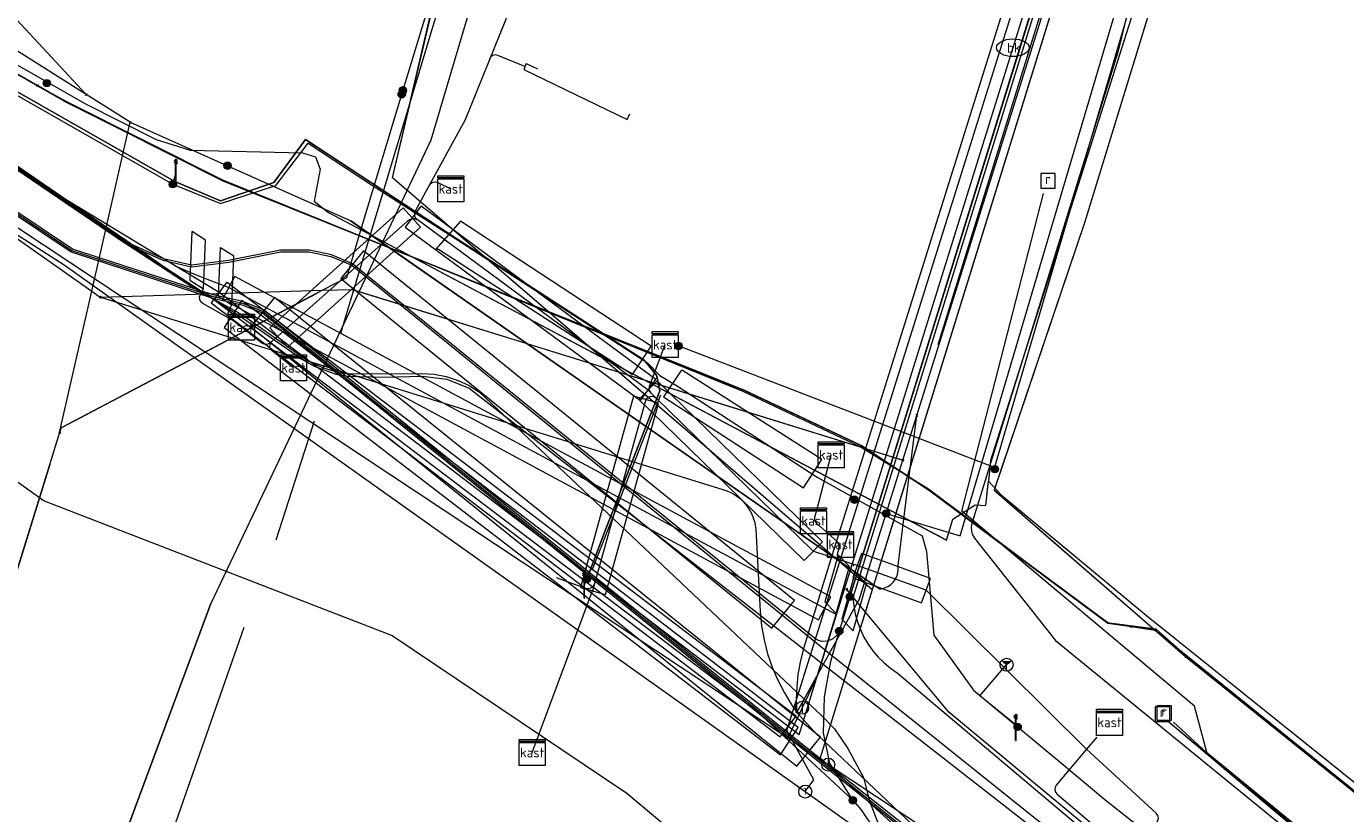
# Model space of a CAD drawing. Header units: metres. Extents: x 151922 to 154458, y 463415 to 464223.
# Tile 155 of 164: x 154336 to 154376, y 463522 to 463546. Entities that reach past the tile are written whole.
import ezdxf
from ezdxf.enums import TextEntityAlignment as Align
from ezdxf.lldxf.tags import DXFTag

# ---------------------------------------------------------------- set-up
doc = ezdxf.new("R2010")
doc.units = ezdxf.units.M
doc.layers.get('0').update_dxf_attribs({"lineweight": 9})
for name, color, linetype, lineweight in [('B-PV-KL-DATA-G', 90, 'KL-DATA-SO', 9), ('B-PV-KL-DATA_DUCT-G', 90, 'Continuous', 9), ('B-PV-KL-DATA_HULPSTUK-S', 90, 'Continuous', 9), ('B-PV-KL-DATA_KABELBED-G', 90, 'Continuous', 9), ('B-PV-KL-DATA_MANTELBUIS-G', 90, 'Continuous', 9), ('B-PV-KL-ET_HS-G', 10, 'KL-HS-SO', 9), ('B-PV-KL-ET_HS_MANTELBUIS-G', 10, 'Continuous', 9), ('B-PV-KL-ET_LS-G', 190, 'KL-LS-SO', 9), ('B-PV-KL-ET_LS-S', 190, 'Continuous', 9), ('B-PV-KL-ET_LS_HULPSTUK-S', 190, 'Continuous', 9), ('B-PV-KL-ET_LS_KABELBED-G', 190, 'Continuous', 9), ('B-PV-KL-ET_LS_MANTELBUIS-G', 190, 'Continuous', 9), ('B-PV-KL-ET_MS-G', 130, 'KL-MS-SO', 9), ('B-PV-KL-ET_MS_HULPSTUK-S', 130, 'Continuous', 9), ('B-PV-KL-ET_MS_MANTELBUIS-G', 130, 'Continuous', 9), ('B-PV-KL-GAS_LD-G', 50, 'KL-GAS_LD-SO', 9), ('B-PV-KL-GAS_LD_HULPSTUK-S', 50, 'Continuous', 9), ('B-PV-KL-WATER-G', 170, 'KL-WATER-SO', 9), ('B-PV-KL-WATER-S', 170, 'Continuous', 9), ('B-PV-KL-WATER_DUCT-G', 170, 'Continuous', 9), ('B-PV-KL-WATER_HULPSTUK-S', 170, 'Continuous', 9), ('B-PV-OG-INFO-G', 7, 'Continuous', 9), ('B-PV-RI-OVERIG_RIOOLPUT_INSPECTIE-S', 10, 'Continuous', 9)]:
    doc.layers.add(name, color=color, linetype=linetype, lineweight=lineweight)
doc.styles.add('NLCS-ISO', font='txt')
doc.styles.get("Standard").update_dxf_attribs({"font": 'arial.ttf'})
tags = doc.linetypes.add('KL-DATA-SO', pattern='A,4,-1,[101,NLCS.SHX,S=0.5,R=0,X=0,Y=0],-1,4,-1,["D",Standard,S=1,R=0,X=-0.25,Y=-0.5],-1.5', length=12.5).pattern_tags.tags
tags[18] = DXFTag(74, 10)
tags = doc.linetypes.add('KL-GAS_LD-SO', pattern='A,4,-1,[69,NLCS.SHX,S=0.5,R=0,X=0,Y=0],-1,4,-1,["L",Standard,S=1,R=0,X=0.25,Y=-0.5],-2', length=13).pattern_tags.tags
tags[18] = DXFTag(74, 10)
tags = doc.linetypes.add('KL-HS-SO', pattern='A,4,-1,[103,NLCS.SHX,S=0.75,R=0,X=0,Y=0],-1,4,-1,["H",Standard,S=1,R=0,X=0,Y=-0.5],-2', length=13).pattern_tags.tags
tags[18] = DXFTag(74, 10)
tags = doc.linetypes.add('KL-LS-SO', pattern='A,4,-1,[103,NLCS.SHX,S=0.75,R=0,X=0,Y=0],-1,4,-1,["L",Standard,S=1,R=0,X=0,Y=-0.5],-2', length=13).pattern_tags.tags
tags[18] = DXFTag(74, 10)
tags = doc.linetypes.add('KL-MS-SO', pattern='A,4,-1,[103,NLCS.SHX,S=0.75,R=0,X=0,Y=0],-1,4,-1,["M",Standard,S=1,R=0,X=0,Y=-0.5],-2', length=13).pattern_tags.tags
tags[18] = DXFTag(74, 10)
doc.linetypes.add('KL-WATER-SO', pattern='A,7,-0.5,[168,NLCS.SHX,S=0.75,R=0,X=0.75,Y=0],-2', length=9.5)

# ---------------------------------------------------------------- blocks, each defined once
blk = doc.blocks.new('SKL-WTB_HULP_MOF-SO')
at = {"linetype": 'ByBlock', "lineweight": 18}
h = blk.add_hatch(color=0, dxfattribs=at)
h.dxf.hatch_style = 1
h.paths.add_polyline_path([(-0.5625, 0, 1), (0.5625, 0, 1)])
at = {"color": 0, "linetype": 'ByBlock', "lineweight": 18}
blk.add_circle((0, 0), 0.5625, dxfattribs=at)
at = {"color": 0, "linetype": 'ByBlock', "lineweight": 18, "style": 'NLCS-ISO', "flags": 1}
for tag, p in [('TYPE', (1.5, 0)), ('OMSCHRIJVING', (1.5, -3)), ('LABEL', (1.5, -1.5))]:
    blk.add_attdef(tag, p, '', height=1, dxfattribs=at)
blk = doc.blocks.new('SKL-WTB_HULP_T STUK-SO')
at = {"color": 0, "linetype": 'ByBlock', "lineweight": 18}
blk.add_circle((0, 0), 1, dxfattribs=at)
at = {"color": 0, "linetype": 'ByBlock', "lineweight": -2, "style": 'NLCS-ISO'}
blk.add_text('T', height=1, dxfattribs=at).set_placement((0, 0), align=Align.MIDDLE_CENTER)
at = {"color": 0, "linetype": 'ByBlock', "lineweight": 18, "style": 'NLCS-ISO', "flags": 1}
for tag, p in [('TYPE', (1.5, 0)), ('OMSCHRIJVING', (1.5, -3)), ('LABEL', (1.5, -1.5))]:
    blk.add_attdef(tag, p, '', height=1, dxfattribs=at)
blk = doc.blocks.new('SKL-WTB_HULP_AFSLUITER-SO')
at = {"color": 0, "linetype": 'ByBlock', "lineweight": 18}
blk.add_lwpolyline([(0, 0.8), (0, -0.8)], dxfattribs=at)
blk.add_circle((0, 0), 1, dxfattribs=at)
at = {"color": 0, "linetype": 'ByBlock', "lineweight": 18, "style": 'NLCS-ISO', "flags": 1}
for tag, p in [('TYPE', (1.5, 0)), ('OMSCHRIJVING', (1.5, -3)), ('LABEL', (1.5, -1.5))]:
    blk.add_attdef(tag, p, '', height=1, dxfattribs=at)
blk = doc.blocks.new('SKL-WATER_BRANDKRAAN_BRANDPUT-SO')
at = {"color": 0, "linetype": 'ByBlock', "lineweight": 18}
blk.add_ellipse((0, 0), major_axis=(2.5, 0), ratio=0.54, dxfattribs=at)
at = {"color": 0, "linetype": 'ByBlock', "lineweight": 18, "style": 'NLCS-ISO'}
blk.add_text('bk', height=1.5, dxfattribs=at).set_placement((0.16, 0), align=Align.MIDDLE_CENTER)
blk = doc.blocks.new('SKL-WTB_HULP_OVERIG-SO')
at = {"color": 0, "linetype": 'ByBlock', "lineweight": 18}
for points in [[(-0.14, 0.14), (0.14, -0.14)], [(0.14, 0.14), (-0.14, -0.14)]]:
    blk.add_lwpolyline(points, dxfattribs=at)
at = {"color": 0, "linetype": 'ByBlock', "lineweight": 18, "style": 'NLCS-ISO', "flags": 1}
for tag, p in [('TYPE', (1.5, 0)), ('OMSCHRIJVING', (1.5, -3)), ('LABEL', (1.5, -1.5))]:
    blk.add_attdef(tag, p, '', height=1, dxfattribs=at)
blk = doc.blocks.new('SKL-WTB_HULP_AARDING-SO')
at = {"color": 0, "linetype": 'ByBlock', "lineweight": 18}
for points in [[(-0.64, 0.48), (0.64, 0.48)], [(-0.48, 0.35), (0.48, 0.35)], [(-0.32, 0.21), (0.32, 0.21)], [(-0.16, 0.08), (0.16, 0.08)], [(0, -0.8), (0, 0.48)]]:
    blk.add_lwpolyline(points, dxfattribs=at)
blk.add_circle((0, 0), 1, dxfattribs=at)
at = {"color": 0, "linetype": 'ByBlock', "lineweight": 18, "style": 'NLCS-ISO', "flags": 1}
for tag, p in [('TYPE', (1.5, 0)), ('OMSCHRIJVING', (1.5, -3)), ('LABEL', (1.5, -1.5))]:
    blk.add_attdef(tag, p, '', height=1, dxfattribs=at)
blk = doc.blocks.new('SKL-WTB_HULP_KAST-SO')
at = {"color": 0, "linetype": 'ByBlock', "lineweight": 18}
for points in [[(-2, 2), (2, 2), (2, 1.68), (-2, 1.68)], [(-2, 1.52), (2, 1.52), (2, -2), (-2, -2)]]:
    blk.add_lwpolyline(points, close=True, dxfattribs=at)
at = {"color": 0, "linetype": 'ByBlock', "lineweight": 18, "style": 'NLCS-ISO'}
blk.add_text('kast', height=1.5, dxfattribs=at).set_placement((0, 0), align=Align.MIDDLE_CENTER)
at = {"color": 0, "linetype": 'ByBlock', "lineweight": 18, "style": 'NLCS-ISO', "flags": 1}
for tag, p in [('TYPE', (2.5, 0)), ('OMSCHRIJVING', (2.5, -3)), ('LABEL', (2.5, -1.5))]:
    blk.add_attdef(tag, p, '', height=1, dxfattribs=at)
blk = doc.blocks.new('SKL-ET_LS_MAST-SO')
for p, q in [((-0.05, 2.07), (0.05, 2.07)), ((-0.05, -2), (0.05, -2))]:
    blk.add_line(p, q)
for points in [[(-0.05, -2), (-0.05, 2.07)], [(0.05, -2), (0.05, 2.07)], [(-0.18, 1.76), (-0.22, 1.76), (-0.22, 1.84), (-0.18, 1.84), (-0.18, 1.79)], [(-0.18, 1.49), (-0.22, 1.49), (-0.22, 1.57), (-0.18, 1.57), (-0.18, 1.52)], [(-0.18, 1.79), (-0.05, 1.79)], [(-0.18, 1.76), (-0.05, 1.76)], [(-0.18, 1.52), (-0.05, 1.52)], [(-0.18, 1.49), (-0.05, 1.49)], [(0.18, 1.92), (0.05, 1.92)], [(0.18, 1.89), (0.05, 1.89)], [(0.18, 1.66), (0.05, 1.66)], [(0.18, 1.63), (0.05, 1.63)], [(0.18, 1.39), (0.05, 1.39)], [(0.18, 1.36), (0.05, 1.36)], [(0.18, 1.89), (0.22, 1.89), (0.22, 1.97), (0.18, 1.97), (0.18, 1.92)], [(0.18, 1.63), (0.22, 1.63), (0.22, 1.71), (0.18, 1.71), (0.18, 1.66)], [(0.18, 1.36), (0.22, 1.36), (0.22, 1.44), (0.18, 1.44), (0.18, 1.39)]]:
    blk.add_lwpolyline(points)
blk = doc.blocks.new('SRI-PUT_INSPECTIEPUT_RIOOLPUT-SO')
at = {"color": 0, "linetype": 'ByBlock', "lineweight": 18}
blk.add_lwpolyline([(-1.12, -1.12), (1.12, -1.12), (1.12, 1.12), (-1.12, 1.12)], close=True, dxfattribs=at)
at = {"color": 0, "linetype": 'ByBlock', "lineweight": 18, "style": 'NLCS-ISO'}
blk.add_text('r', height=1.5, dxfattribs=at).set_placement((0, 0.28), align=Align.MIDDLE_CENTER)

msp = doc.modelspace()

# ---------------------------------------------------------------- linework, layer by layer
at = {"layer": 'B-PV-KL-DATA-G', "ltscale": 0.5, "flags": 128}
for points in [[(154370.5, 463527.4), (154369.7, 463527.5), (154369, 463527.6), (154363.5, 463531.7), (154361.4, 463533), (154357.8, 463534.7), (154341.8, 463541.2), (154337, 463543.6), (154336.1, 463544.1), (154314.6, 463556.5), (154290, 463570.6), (154283.4, 463588.8), (154281.9, 463590.9), (154279.2, 463599.5), (154275.7, 463611.6), (154268.8, 463634.2), (154262.8, 463651.8), (154260, 463659.9), (154259.7, 463660.3), (154259.4, 463660.5), (154257.3, 463667.1), (154256.4, 463670), (154253.7, 463678.4)], [(154370.47, 463527.37), (154369.74, 463527.48), (154369.02, 463527.59), (154363.5, 463531.68), (154361.43, 463533.04), (154357.85, 463534.74), (154341.8, 463541.18), (154336.97, 463543.6), (154336.1, 463544.1), (154314.63, 463556.46), (154289.99, 463570.64), (154283.42, 463588.81), (154281.88, 463590.89), (154279.18, 463599.52), (154275.68, 463611.57), (154271.22, 463626.36), (154268.83, 463634.16), (154262.83, 463651.78), (154259.95, 463659.87), (154259.74, 463660.28), (154259.39, 463660.51), (154255.98, 463659.31), (154248.67, 463655.85), (154248.29, 463656.92), (154248.3, 463659.2), (154246.17, 463665.12), (154245.83, 463665.44), (154245.26, 463665.48), (154242.15, 463664.39), (154241.73, 463664.28), (154241.46, 463664.51), (154240.91, 463665.75), (154240.5, 463666.13), (154239.93, 463666.18), (154232.58, 463663.5), (154231.74, 463662.92), (154231.62, 463662.16), (154231.91, 463661.33), (154235.481, 463649.427), (154210.89, 463642.54)], [(154381.033, 463592.42), (154361.178, 463528.368)], [(154381.436, 463592.054), (154361.768, 463528.607), (154347.019, 463541.268), (154348.98, 463549.683), (154349.101, 463550.076), (154348.184, 463550.599), (154347.196, 463550.702)], [(154381.436, 463592.054), (154361.278, 463527.026)], [(154370.468, 463527.369), (154369.743, 463527.484), (154369.015, 463527.593), (154363.503, 463531.679), (154361.432, 463533.044), (154357.845, 463534.739), (154341.796, 463541.181), (154336.971, 463543.599), (154336.099, 463544.102), (154314.625, 463556.459), (154289.987, 463570.638), (154283.419, 463588.814)], [(154336.488, 463550.364), (154294.581, 463572.943), (154290.52, 463587.095), (154286.33, 463586.08), (154283.42, 463588.81), (154289.99, 463570.64), (154314.63, 463556.46), (154336.1, 463544.1), (154336.97, 463543.6), (154341.8, 463541.18), (154357.85, 463534.74), (154361.43, 463533.04), (154363.5, 463531.68), (154369.02, 463527.59), (154369.74, 463527.48), (154370.47, 463527.37), (154370.94, 463526.97), (154371.41, 463526.56), (154394.49, 463508.03), (154389.73, 463502.1), (154387.44, 463504.37)], [(154286.638, 463575.074), (154286.887, 463574.262), (154320.127, 463552.002), (154338.81, 463539.301), (154341.551, 463537.511), (154358.227, 463524.884), (154361.177, 463522.143)], [(154404.845, 463570.817), (154404.75, 463570.85), (154403.85, 463567.4), (154400.43, 463567.86), (154396.34, 463554.99), (154395.4, 463554.66), (154388.73, 463556.78), (154379.57, 463559.22), (154374.68, 463560.64), (154368.3, 463539.89), (154365.52, 463531.68), (154367.05, 463530.34), (154370.47, 463527.37), (154371.41, 463526.56), (154394.49, 463508.03), (154389.73, 463502.1), (154387.44, 463504.37)], [(154295.815, 463568.223), (154320.075, 463551.992), (154338.758, 463539.292), (154340.92, 463537.881), (154342.417, 463537.045), (154344.304, 463535.73), (154344.609, 463535.557), (154344.931, 463535.419), (154345.268, 463535.32), (154345.613, 463535.261), (154345.963, 463535.243), (154347.92, 463535.253), (154348.3, 463535.232), (154348.673, 463535.162), (154349.034, 463535.046), (154349.378, 463534.885), (154349.699, 463534.682), (154360.214, 463524.745), (154360.612, 463524.342), (154361.023, 463523.74), (154361.501, 463522.844), (154361.687, 463522.115), (154362.337, 463520.444), (154363.469, 463519.514), (154367.214, 463521.309), (154367.965, 463520.653)], [(154395.4, 463554.663), (154388.729, 463556.781), (154379.575, 463559.219), (154374.678, 463560.643), (154368.3, 463539.887), (154365.522, 463531.676), (154370.468, 463527.369)], [(154351.678, 463557.318), (154345.423, 463536.488)], [(154368.336, 463551.798), (154360.759, 463527.345)], [(154336.1, 463544.1), (154336.97, 463543.6), (154341.8, 463541.18), (154357.845, 463534.739), (154361.43, 463533.04), (154363.5, 463531.68), (154369.02, 463527.59), (154369.74, 463527.48)], [(154344.609, 463533.792), (154343.428, 463530.136)], [(154361.178, 463528.368), (154361.203, 463528.116), (154361.251, 463527.868), (154361.319, 463527.624), (154361.408, 463527.388), (154361.517, 463527.16), (154361.645, 463526.942), (154361.792, 463526.736), (154361.956, 463526.544), (154362.136, 463526.366), (154362.33, 463526.204), (154362.538, 463526.06)], [(154342.442, 463527.454), (154333.272, 463501.281)], [(154361.177, 463522.143), (154360.467, 463523.282), (154360.268, 463524.214), (154360.301, 463525.318), (154360.5, 463526.406), (154360.759, 463527.345)], [(154370.468, 463527.369), (154371.408, 463526.56)], [(154370.47, 463527.37), (154394.49, 463508.03), (154389.73, 463502.1), (154387.44, 463504.37)], [(154370.5, 463527.4), (154371.4, 463526.6), (154394.5, 463508), (154389.7, 463502.1), (154387.4, 463504.4)], [(154361.278, 463527.026), (154360.167, 463523.444), (154377.493, 463507.685), (154355.578, 463479.998), (154353.497, 463477.801), (154352.357, 463477.46), (154336.383, 463459.409), (154336.529, 463459.29)], [(154371.408, 463526.56), (154394.487, 463508.025), (154389.728, 463502.099), (154387.444, 463504.372)], [(154362.538, 463526.06), (154402.869, 463492.075)], [(154361.177, 463522.143), (154361.428, 463521.852), (154361.826, 463521.261), (154362.257, 463520.422), (154362.691, 463520.025), (154363.444, 463519.403), (154367.23, 463521.218), (154368.871, 463519.782)]]:
    msp.add_lwpolyline(points, dxfattribs=at)
at = {"layer": 'B-PV-KL-DATA_DUCT-G', "ltscale": 0.5, "flags": 128}
for points in [[(154283.53, 463584.889), (154288.12, 463573.37), (154288.702, 463572.214), (154289.518, 463571.546), (154295.764, 463567.353), (154337.578, 463543.546), (154339.755, 463542.446), (154340.799, 463542.12), (154344.256, 463542.038), (154344.647, 463541.916), (154344.791, 463541.54), (154344.606, 463540.555), (154345.047, 463540.207), (154364.06, 463530.133), (154364.255, 463530.78), (154364.933, 463531.227), (154365.268, 463531.2), (154365.343, 463531.946)], [(154403.708, 463567.193), (154403.512, 463566.604), (154400.912, 463567.468), (154398.764, 463562.634), (154398.338, 463561.869), (154395.98, 463555.978), (154390.202, 463556.174), (154375.961, 463560.8), (154374.771, 463561.033), (154373.61, 463560.795), (154372.525, 463560.231), (154371.359, 463558.705), (154370.995, 463557.531), (154370.817, 463556.366), (154370.64, 463552.117), (154370.223, 463547.736), (154365.412, 463532.587), (154365.343, 463531.946)], [(154365.343, 463531.946), (154365.733, 463531.525), (154370.21, 463527.821), (154380.205, 463519.813), (154383.046, 463517.633), (154384.854, 463519.515), (154385.575, 463518.822), (154384.882, 463518.101)]]:
    msp.add_lwpolyline(points, dxfattribs=at)
at = {"layer": 'B-PV-KL-DATA_KABELBED-G', "ltscale": 0.5, "flags": 128}
for points in [[(154367.236, 463604.041), (154363.411, 463591.717), (154352.433, 463556.692), (154348.201, 463542.422), (154346.704, 463539.272), (154345.992, 463537.775), (154344.905, 463535.488), (154341.436, 463528.191), (154338.292, 463519.742), (154334.223, 463510.005), (154331.659, 463503.412), (154331.508, 463503.02), (154330.966, 463501.614), (154330.704, 463500.934), (154330.343, 463500), (154329.785, 463498.552)], [(154380.425, 463593.047), (154361.568, 463532.952), (154360.532, 463529.651), (154360.221, 463528.661), (154359.644, 463526.77), (154359.551, 463526.392), (154359.486, 463526.009), (154359.448, 463525.622), (154359.437, 463525.234), (154359.455, 463524.845), (154359.455, 463524.845), (154359.455, 463524.844)], [(154283.53, 463584.889), (154288.12, 463573.37), (154288.702, 463572.214), (154289.518, 463571.546), (154295.764, 463567.353), (154337.578, 463543.546), (154339.755, 463542.446), (154340.799, 463542.12), (154344.256, 463542.038), (154344.647, 463541.916), (154344.791, 463541.54), (154344.606, 463540.555), (154345.047, 463540.207)], [(154362.199, 463530.954), (154362.745, 463530.789), (154364.476, 463530.265), (154369.445, 463547.042), (154374.757, 463569.69), (154375.954, 463574.792), (154375.954, 463574.793)], [(154363.144, 463533.966), (154368.54, 463551.165), (154368.926, 463552.395), (154374.387, 463569.799), (154374.388, 463569.802)], [(154392.742, 463556.088), (154390.202, 463556.174), (154375.961, 463560.8), (154374.771, 463561.033), (154373.61, 463560.795), (154372.525, 463560.231), (154371.359, 463558.705), (154370.995, 463557.531), (154370.817, 463556.366), (154370.64, 463552.117), (154370.223, 463547.736), (154365.412, 463532.587), (154365.354, 463532.053)], [(154371.447, 463559.831), (154362.498, 463530.961)], [(154318.477, 463555.911), (154324.254, 463552.728), (154330.931, 463549.05), (154334.646, 463547.003), (154337.597, 463543.831)], [(154337.597, 463543.831), (154330.518, 463548.303), (154324.05, 463552.39), (154318.477, 463555.911)], [(154347.019, 463541.268), (154349.101, 463550.076)], [(154348.287, 463547.102), (154347.339, 463543.96)], [(154328.366, 463544.406), (154337.772, 463537.785), (154338.031, 463537.603), (154338.036, 463537.601)], [(154347.339, 463543.96), (154346.06, 463539.72), (154346.06, 463539.719)], [(154338.955, 463542.975), (154337.84, 463543.678), (154337.597, 463543.831)], [(154336.783, 463533.443), (154337.772, 463537.785), (154338.955, 463542.975)], [(154338.955, 463542.975), (154341.923, 463541.652)], [(154341.923, 463541.652), (154345.715, 463539.961), (154346.06, 463539.72)], [(154353.428, 463535.767), (154347.019, 463541.268)], [(154372.07, 463523.586), (154371.681, 463525.037), (154364.527, 463531.029), (154367.036, 463540.788)], [(154345.047, 463540.207), (154353.428, 463535.767)], [(154361.954, 463528.661), (154351.152, 463536.177), (154345.738, 463539.944)], [(154346.06, 463539.719), (154345.601, 463538.199), (154344.869, 463537.814), (154342.092, 463536.353), (154336.828, 463533.585), (154336.783, 463533.442)], [(154346.06, 463539.72), (154346.06, 463539.72), (154346.704, 463539.272), (154351.151, 463536.178), (154360.532, 463529.651), (154361.564, 463528.933)], [(154336.828, 463533.585), (154344.706, 463537.724)], [(154338.036, 463537.601), (154344.869, 463537.814), (154345.775, 463537.842), (154345.992, 463537.775), (154351.151, 463536.178), (154357.92, 463534.083), (154361.568, 463532.952), (154362.714, 463532.597)], [(154338.036, 463537.601), (154342.092, 463536.353), (154344.905, 463535.488), (154345.523, 463535.298)], [(154345.775, 463537.842), (154351.152, 463536.177), (154362.589, 463532.635)], [(154361.768, 463528.607), (154353.428, 463535.767)], [(154353.428, 463535.767), (154362.498, 463530.961)], [(154345.523, 463535.298), (154348.775, 463534.298), (154357.182, 463531.695), (154357.296, 463531.657), (154357.406, 463531.609), (154357.512, 463531.552), (154357.612, 463531.486), (154357.706, 463531.412), (154357.794, 463531.33), (154357.874, 463531.241), (154357.947, 463531.145), (154358.011, 463531.043), (154358.065, 463530.937), (154358.111, 463530.826), (154358.147, 463530.711), (154358.173, 463530.594), (154358.189, 463530.475), (154358.33, 463527.941), (154358.371, 463527.505), (154358.446, 463527.073), (154358.555, 463526.648), (154358.695, 463526.233), (154358.868, 463525.83), (154359.071, 463525.441), (154359.304, 463525.07), (154359.455, 463524.845), (154359.455, 463524.845)], [(154348.775, 463534.298), (154357.182, 463531.695)], [(154361.564, 463528.933), (154361.564, 463528.933), (154361.99, 463528.637), (154362.045, 463528.643), (154362.1, 463528.654), (154362.153, 463528.67), (154362.205, 463528.691), (154362.255, 463528.716), (154362.302, 463528.745), (154362.347, 463528.779), (154362.388, 463528.816), (154362.426, 463528.857), (154362.46, 463528.901), (154362.49, 463528.948), (154362.514, 463528.995), (154362.535, 463529.044), (154362.551, 463529.095), (154362.563, 463529.147), (154362.57, 463529.199), (154362.573, 463529.252), (154362.572, 463529.305), (154362.566, 463529.358), (154362.745, 463530.789), (154363.144, 463533.965), (154363.144, 463533.967)], [(154362.714, 463532.596), (154363.144, 463533.965), (154363.144, 463533.966)], [(154336.783, 463533.442), (154331.348, 463515.922), (154331.08, 463513.389), (154328.35, 463506.46), (154328.132, 463505.902), (154327.785, 463505.013), (154326.548, 463501.847)], [(154362.199, 463530.954), (154362.714, 463532.596)], [(154336.478, 463532.457), (154331.348, 463515.922)], [(154364.06, 463530.133), (154364.255, 463530.78), (154364.933, 463531.227), (154365.268, 463531.2), (154365.337, 463531.888)], [(154365.354, 463532.053), (154365.343, 463531.946)], [(154365.343, 463531.946), (154365.733, 463531.525)], [(154365.733, 463531.525), (154370.21, 463527.821), (154380.205, 463519.813), (154383.046, 463517.633)], [(154361.564, 463528.932), (154361.564, 463528.933), (154362.199, 463530.954)], [(154362.498, 463530.961), (154361.768, 463528.607)], [(154362.498, 463530.961), (154363.908, 463530.214)], [(154363.908, 463530.214), (154364.06, 463530.133)], [(154359.455, 463524.845), (154361.322, 463528.223), (154361.368, 463528.307), (154361.564, 463528.932)], [(154390.043, 463503.456), (154390.024, 463503.471), (154382.695, 463509.449), (154364.123, 463524.854), (154361.322, 463528.223), (154360.989, 463528.623)], [(154361.768, 463528.607), (154361.523, 463527.817)], [(154338.292, 463519.742), (154341.436, 463528.191)], [(154361.523, 463527.817), (154361.278, 463527.026)], [(154361.278, 463527.026), (154360.167, 463523.444), (154375.357, 463509.628)], [(154359.455, 463524.845), (154360.091, 463524.147), (154360.094, 463524.143), (154360.098, 463524.14), (154363.965, 463520.493), (154374.82, 463510.232), (154384.04, 463501.265), (154385.382, 463500), (154397.405, 463488.667), (154400.534, 463485.807), (154406.313, 463480.524), (154411.382, 463476.002)], [(154389.364, 463509.159), (154381.157, 463515.98), (154374.072, 463521.875), (154370.896, 463524.548)], [(154372.046, 463523.608), (154371.04, 463524.547)], [(154405.997, 463495.869), (154372.07, 463523.586), (154372.046, 463523.608)]]:
    msp.add_lwpolyline(points, dxfattribs=at)
at = {"layer": 'B-PV-KL-DATA_MANTELBUIS-G', "ltscale": 0.5, "flags": 128}
for points in [[(154381.033, 463592.42), (154361.178, 463528.368)], [(154345.047, 463540.207), (154363.908, 463530.214)], [(154361.954, 463528.661), (154351.152, 463536.177), (154345.738, 463539.944)], [(154336.828, 463533.585), (154344.706, 463537.724)], [(154345.775, 463537.842), (154351.152, 463536.177), (154362.589, 463532.635)], [(154345.775, 463537.842), (154351.152, 463536.177), (154362.589, 463532.635)], [(154345.775, 463537.842), (154351.152, 463536.177), (154362.589, 463532.635)], [(154348.775, 463534.298), (154357.182, 463531.695)], [(154336.478, 463532.457), (154331.348, 463515.922)], [(154338.292, 463519.742), (154341.436, 463528.191)], [(154361.178, 463528.368), (154361.203, 463528.116), (154361.251, 463527.868), (154361.319, 463527.624), (154361.408, 463527.388), (154361.517, 463527.16), (154361.645, 463526.942), (154361.792, 463526.736), (154361.956, 463526.544), (154362.136, 463526.366), (154362.33, 463526.204), (154362.538, 463526.06)], [(154362.538, 463526.06), (154402.869, 463492.075)]]:
    msp.add_lwpolyline(points, dxfattribs=at)
at = {"layer": 'B-PV-KL-ET_HS-G', "ltscale": 0.5, "flags": 128}
for points in [[(154369.424, 463516.11), (154359.848, 463523.678), (154343.068, 463537.206), (154342.417, 463537.468), (154341.505, 463537.674), (154337.178, 463539.081), (154331.322, 463542.994), (154305.261, 463561.039), (154290.648, 463570.565), (154277.335, 463579.49), (154277.104, 463579.836), (154276.903, 463580.013), (154276.553, 463580.065), (154276.06, 463579.99), (154273.224, 463579.13), (154272.877, 463579.155), (154270.754, 463580.444), (154268.604, 463582.548), (154255.632, 463590.303), (154243.319, 463598.612), (154163.218, 463658.07), (154161.801, 463659.632), (154145.308, 463670.812), (154139.775, 463674.723), (154133.833, 463678.895), (154092.327, 463706.377), (154091.899, 463706.648)], [(154092.685, 463706.02), (154133.777, 463678.813), (154145.252, 463670.73), (154161.735, 463659.556), (154163.15, 463657.996), (154243.261, 463598.53), (154255.578, 463590.219), (154268.542, 463582.468), (154270.692, 463580.364), (154272.845, 463579.057), (154273.236, 463579.028), (154276.082, 463579.892), (154276.553, 463579.963), (154276.859, 463579.919), (154277.028, 463579.77), (154277.263, 463579.418), (154290.524, 463570.527), (154305.199, 463560.961), (154331.257, 463542.925), (154337.134, 463538.991), (154341.497, 463537.574), (154342.387, 463537.372), (154343.016, 463537.118), (154359.786, 463523.6), (154363.01, 463521.034), (154365.145, 463518.911), (154370.059, 463513.738), (154375.135, 463507.736), (154376.375, 463507.248), (154376.758, 463504.926), (154378.726, 463503.04), (154376.099, 463500), (154355.244, 463474.906), (154357.016, 463473.41)], [(154094.797, 463704.682), (154133.805, 463678.854), (154139.746, 463674.682), (154145.28, 463670.771), (154161.768, 463659.594), (154163.184, 463658.033), (154243.29, 463598.571), (154255.605, 463590.261), (154268.573, 463582.508), (154270.723, 463580.404), (154272.861, 463579.106), (154273.23, 463579.079), (154276.071, 463579.941), (154276.553, 463580.014), (154276.881, 463579.966), (154277.066, 463579.803), (154277.299, 463579.454), (154290.586, 463570.546), (154305.23, 463561), (154331.301, 463542.955), (154337.156, 463539.036), (154341.501, 463537.624), (154342.402, 463537.42), (154343.042, 463537.162), (154359.817, 463523.639), (154363.043, 463521.071), (154365.181, 463518.946), (154370.096, 463513.771), (154375.167, 463507.775), (154376.418, 463507.276), (154376.801, 463504.954), (154378.795, 463503.043), (154376.165, 463500), (154356.46, 463476.29), (154355.3, 463475.5), (154353.9, 463475.46), (154352.27, 463475.33), (154350.94, 463474.39), (154348.45, 463471.48)]]:
    msp.add_lwpolyline(points, dxfattribs=at)
at = {"layer": 'B-PV-KL-ET_HS_MANTELBUIS-G', "ltscale": 0.5, "flags": 128}
for points in [[(154341.84, 463536.666), (154358.949, 463523.54), (154359.495, 463524.378), (154342.386, 463537.504), (154341.84, 463536.666)], [(154359.457, 463523.191), (154360.177, 463524.087), (154343.386, 463537.59), (154342.666, 463536.694), (154359.457, 463523.191)]]:
    msp.add_lwpolyline(points, dxfattribs=at)
at = {"layer": 'B-PV-KL-ET_LS-G', "ltscale": 0.5, "flags": 128}
for points in [[(154363.799, 463536.147), (154381.196, 463592.271)], [(154365.524, 463532.319), (154370.207, 463548.261), (154370.367, 463549.127), (154370.888, 463556.062), (154371.928, 463559.645), (154374.59, 463561.031)], [(154296.292, 463559.892), (154336.308, 463531.345), (154347.005, 463527.212), (154354.225, 463522.358), (154370.428, 463508.797)], [(154385.339, 463449.372), (154385.779, 463449.997), (154374.871, 463458.654), (154366.144, 463466.24), (154356.157, 463474.741), (154353.374, 463476.718), (154351.693, 463477.583), (154347.11, 463481.286), (154342.867, 463484.223), (154337.943, 463487.781), (154337.923, 463487.841), (154331.198, 463493.12), (154330.317, 463494.561), (154325.934, 463499.855), (154324.633, 463501.486), (154323.572, 463502.737), (154319.149, 463505.884), (154307.96, 463514.006), (154307.88, 463514.051), (154313.905, 463522.267), (154320.25, 463530.328), (154316.126, 463533.585), (154327.555, 463548.336), (154330.637, 463546.55), (154340.265, 463541.071), (154341.726, 463540.481), (154343.427, 463541.036), (154344.428, 463542.332), (154346.369, 463541.056), (154348.791, 463539.51), (154354.856, 463535.587), (154355.236, 463535.192), (154355.756, 463534.886), (154360.08, 463532.069), (154363.302, 463530.268), (154363.442, 463529.788), (154363.662, 463527.216), (154364.883, 463525.529), (154367.605, 463523.273), (154368.926, 463522.167), (154370.587, 463520.856), (154373.069, 463518.929), (154376.492, 463516.312), (154381.336, 463512.565), (154384.838, 463509.918), (154384.838, 463509.852)], [(154320.009, 463530.178), (154320.007, 463530.18), (154320.029, 463530.298), (154316.186, 463533.33), (154316.627, 463533.956), (154327.815, 463548.256), (154330.737, 463546.615), (154331.978, 463545.9), (154340.325, 463541.156), (154341.726, 463540.566), (154343.367, 463541.126), (154344.348, 463542.452), (154349.031, 463539.37), (154354.756, 463535.662), (154355.136, 463535.207), (154355.236, 463534.721), (154353.575, 463530.483), (154352.994, 463528.942), (154353.575, 463530.483), (154355.236, 463534.721), (154355.136, 463535.207), (154354.756, 463535.662), (154349.031, 463539.37), (154344.348, 463542.452), (154343.367, 463541.126), (154341.726, 463540.566), (154340.325, 463541.156), (154331.978, 463545.9), (154330.737, 463546.615), (154327.815, 463548.256), (154316.627, 463533.956), (154316.186, 463533.33), (154320.029, 463530.298)], [(154340.265, 463541.071), (154340.365, 463541.431)], [(154365.584, 463532.344), (154355.756, 463536.132)], [(154352.994, 463528.942), (154352.914, 463528.757)], [(154366.264, 463524.403), (154365.083, 463525.354), (154365.924, 463526.34)], [(154366.244, 463524.398), (154366.184, 463524.373)]]:
    msp.add_lwpolyline(points, dxfattribs=at)
at = {"layer": 'B-PV-KL-ET_LS_KABELBED-G', "ltscale": 0.5, "flags": 128}
for points in [[(154341.686, 463537.743), (154336.983, 463540.593), (154325.536, 463548.463), (154314.307, 463556.504), (154311.541, 463558.464), (154296.788, 463536.037), (154295.981, 463535.043), (154273.288, 463554.318)], [(154352.069, 463550.011), (154349.989, 463544.878)], [(154349.989, 463544.878), (154349.249, 463543.053), (154348.159, 463541.053)], [(154351.091, 463544.691), (154350.259, 463545.028), (154350.182, 463545.044), (154350.107, 463545.028), (154350.043, 463544.983), (154350.004, 463544.916)], [(154351.127, 463544.784), (154351.056, 463544.598)], [(154351.127, 463544.784), (154351.475, 463544.619)], [(154351.056, 463544.598), (154354.234, 463543.06), (154354.321, 463543.24)], [(154348.152, 463541.04), (154348.2, 463541.098), (154348.267, 463541.135), (154348.342, 463541.144), (154348.415, 463541.124), (154348.809, 463540.932)], [(154348.159, 463541.053), (154347.718, 463540.243), (154347.695, 463540.175), (154347.698, 463540.104), (154347.726, 463540.038), (154347.775, 463539.986)], [(154347.778, 463539.983), (154347.701, 463540.007), (154347.621, 463540.006), (154347.545, 463539.981), (154347.48, 463539.934), (154343.312, 463536.245)], [(154354.971, 463534.654), (154354.877, 463534.746), (154347.775, 463539.986)], [(154340.85, 463539.623), (154340.789, 463538.125), (154341.211, 463537.858), (154341.272, 463539.356), (154340.858, 463539.618)], [(154341.718, 463539.128), (154341.657, 463537.629), (154342.08, 463537.362), (154342.141, 463538.861), (154341.727, 463539.123)], [(154341.975, 463537.895), (154341.466, 463538.09), (154340.892, 463538.321), (154340.324, 463538.568)], [(154359.521, 463524.155), (154360.666, 463527.849), (154341.975, 463537.895)], [(154342.055, 463536.915), (154341.187, 463537.411), (154341.128, 463537.462), (154341.093, 463537.532), (154341.087, 463537.61), (154341.112, 463537.684), (154341.143, 463537.738)], [(154341.143, 463537.738), (154341.211, 463537.858)], [(154359.521, 463524.155), (154341.686, 463537.743)], [(154342.012, 463537.243), (154341.981, 463537.188), (154341.956, 463537.114), (154341.962, 463537.036), (154341.997, 463536.967), (154342.055, 463536.915)], [(154342.012, 463537.243), (154342.08, 463537.362)], [(154343.281, 463536.208), (154343.219, 463536.167), (154343.146, 463536.149), (154343.072, 463536.158), (154343.005, 463536.191), (154342.144, 463536.865), (154342.055, 463536.915)], [(154343.973, 463535.434), (154343.325, 463535.941), (154343.27, 463536.008), (154343.249, 463536.092), (154343.265, 463536.177), (154343.316, 463536.248)], [(154354.971, 463534.654), (154354.916, 463534.754), (154354.924, 463534.868), (154355.405, 463536.144)], [(154355.132, 463534.497), (154354.971, 463534.654)], [(154355.132, 463534.497), (154355.053, 463534.543), (154354.962, 463534.551), (154354.876, 463534.52), (154354.811, 463534.456), (154353.165, 463528.584)], [(154368.361, 463523.713), (154363.434, 463528.601), (154361.306, 463529.354), (154360.002, 463529.781), (154359.96, 463529.8), (154359.924, 463529.828), (154355.132, 463534.497)], [(154360.842, 463529.506), (154360.774, 463529.544), (154360.726, 463529.605), (154360.705, 463529.68), (154360.714, 463529.758), (154360.755, 463529.882), (154360.758, 463529.997), (154360.697, 463530.094), (154360.066, 463530.65), (154360.006, 463530.744), (154360.007, 463530.857), (154360.055, 463531.022), (154360.508, 463532.761)], [(154360.72, 463529.689), (154360.311, 463528.246), (154360.66, 463527.888), (154361.068, 463529.331), (154360.727, 463529.682)], [(154361.191, 463529.341), (154361.206, 463529.387)], [(154353.222, 463528.79), (154353.185, 463528.717), (154353.122, 463528.666), (154353.044, 463528.644), (154352.963, 463528.655), (154352.059, 463528.976)], [(154361.242, 463529.152), (154360.834, 463527.708), (154361.183, 463527.35), (154361.591, 463528.793), (154361.249, 463529.145)], [(154351.316, 463523.611), (154353.165, 463528.583)], [(154368.683, 463524.081), (154368.361, 463523.713)], [(154368.361, 463523.713), (154367.432, 463522.611), (154367.395, 463522.543), (154367.386, 463522.467), (154367.407, 463522.392), (154367.454, 463522.331), (154399.19, 463495.394), (154417.912, 463480.077)], [(154370.274, 463521.214), (154370.514, 463521.454), (154370.558, 463521.52), (154370.572, 463521.599), (154370.555, 463521.678), (154370.508, 463521.743), (154368.361, 463523.713)]]:
    msp.add_lwpolyline(points, dxfattribs=at)
at = {"layer": 'B-PV-KL-ET_LS_MANTELBUIS-G', "ltscale": 0.5, "flags": 128}
for points in [[(154347.883, 463539.757), (154347.347, 463540.351), (154343.251, 463536.664), (154343.787, 463536.07), (154347.875, 463539.75)], [(154347.888, 463540.402), (154347.413, 463539.758), (154354.643, 463534.428), (154355.118, 463535.072), (154347.896, 463540.396)], [(154348.431, 463539.074), (154354.395, 463535.227), (154354.976, 463536.092), (154349.111, 463539.94), (154348.351, 463539.074), (154348.431, 463539.074)], [(154345.433, 463538.176), (154358.688, 463527.431), (154359.38, 463528.285), (154346.125, 463539.03), (154345.433, 463538.176)], [(154341.928, 463538.062), (154341.443, 463537.425), (154358.943, 463524.093), (154359.428, 463524.729), (154341.936, 463538.055)], [(154342.165, 463538.247), (154341.786, 463537.542), (154360.121, 463527.688), (154360.5, 463528.393), (154342.173, 463538.242)], [(154341.84, 463536.666), (154358.949, 463523.54), (154359.495, 463524.378), (154342.386, 463537.504), (154341.84, 463536.666)], [(154359.457, 463523.191), (154360.177, 463524.087), (154343.386, 463537.59), (154342.666, 463536.694), (154359.457, 463523.191)], [(154355.156, 463535.032), (154354.599, 463534.459), (154359.683, 463529.513), (154360.241, 463530.086), (154355.164, 463535.026)], [(154355.936, 463535.352), (154355.896, 463535.352), (154355.356, 463534.536), (154359.659, 463531.749), (154360.22, 463532.615), (154355.936, 463535.352)], [(154355.197, 463534.35), (154354.426, 463534.563), (154352.802, 463528.684), (154353.573, 463528.471), (154355.194, 463534.34)], [(154353.154, 463529.212), (154355.266, 463534.601)], [(154361.443, 463529.73), (154361.17, 463528.978), (154363.291, 463528.211), (154363.563, 463528.963), (154361.452, 463529.726)]]:
    msp.add_lwpolyline(points, dxfattribs=at)
at = {"layer": 'B-PV-KL-ET_MS-G', "ltscale": 0.5, "flags": 128}
for points in [[(154243.421, 463701.325), (154246.368, 463695.069), (154253.441, 463676.81), (154263.909, 463647.569), (154286.338, 463574.692), (154320.173, 463552.034), (154338.842, 463539.345), (154340.063, 463538.492), (154342.377, 463536.99), (154344.301, 463535.656), (154344.612, 463535.479), (154345.279, 463535.239), (154345.631, 463535.179), (154346.759, 463535.149), (154347.941, 463535.171), (154348.685, 463535.081), (154349.377, 463534.809), (154367.402, 463520.76)], [(154380.453, 463592.946), (154378.523, 463585.888), (154375.277, 463575.394), (154370.666, 463551.776), (154370.194, 463548.69), (154369.325, 463545.127), (154364.834, 463530.651), (154364.811, 463530.536), (154364.82, 463530.407), (154364.848, 463530.318), (154364.919, 463530.193), (154367.403, 463527.057), (154382.133, 463515.039)], [(154288.987, 463581.324), (154287.235, 463580.912), (154287.903, 463578.076), (154290.651, 463571.683), (154320.117, 463551.952), (154338.793, 463539.258), (154339.96, 463538.738), (154340.835, 463538.532), (154341.983, 463538.679), (154343.578, 463538.994), (154344.459, 463538.994), (154345.125, 463538.852), (154345.765, 463538.581), (154360.398, 463526.709), (154369.37, 463519.53)], [(154361.083, 463528.397), (154360.764, 463527.369), (154360.684, 463527.213), (154360.553, 463527.094), (154360.39, 463527.028), (154360.213, 463527.023), (154360.046, 463527.08), (154345.791, 463538.624), (154345.14, 463538.9), (154344.464, 463539.044), (154343.573, 463539.044), (154341.975, 463538.728), (154340.838, 463538.583), (154339.977, 463538.785), (154338.817, 463539.301), (154320.145, 463551.993), (154290.676, 463571.726), (154287.951, 463578.091), (154287.295, 463580.875), (154288.998, 463581.275)], [(154361.083, 463528.397), (154368.129, 463551.13)]]:
    msp.add_lwpolyline(points, dxfattribs=at)
at = {"layer": 'B-PV-KL-ET_MS_MANTELBUIS-G', "ltscale": 0.5, "flags": 128}
for points in [[(154345.433, 463538.176), (154358.688, 463527.431), (154359.38, 463528.285), (154346.125, 463539.03), (154345.433, 463538.176)], [(154341.84, 463536.666), (154358.949, 463523.54), (154359.495, 463524.378), (154342.386, 463537.504), (154341.84, 463536.666)], [(154359.457, 463523.191), (154360.177, 463524.087), (154343.386, 463537.59), (154342.666, 463536.694), (154359.457, 463523.191)]]:
    msp.add_lwpolyline(points, dxfattribs=at)
at = {"layer": 'B-PV-KL-GAS_LD-G', "ltscale": 0.5, "flags": 128}
for points in [[(154359.712, 463522.41), (154359.971, 463522.774), (154359.147, 463524.286), (154377.396, 463582.43)], [(154301.694, 463561.181), (154336.924, 463538.592), (154359.712, 463522.41)], [(154359.712, 463522.41), (154361.698, 463521), (154362.894, 463520.323), (154366.366, 463520.262)]]:
    msp.add_lwpolyline(points, dxfattribs=at)
at = {"layer": 'B-PV-KL-WATER-G', "ltscale": 0.5, "flags": 128}
for points in [[(154380.846, 463592.59), (154366.096, 463545.267)], [(154290.983, 463569.869), (154332.232, 463541.896), (154359.18, 463524.059)], [(154366.096, 463545.267), (154360.076, 463525.955), (154359.614, 463524.989)], [(154359.614, 463524.989), (154359.18, 463524.059)], [(154359.18, 463524.059), (154360.419, 463523.24)], [(154360.419, 463523.24), (154365.66, 463519.77)]]:
    msp.add_lwpolyline(points, dxfattribs=at)
at = {"layer": 'B-PV-KL-WATER_DUCT-G', "ltscale": 0.5, "flags": 128}
for points in [[(154389.364, 463509.159), (154370.896, 463524.548)], [(154372.046, 463523.608), (154371.04, 463524.547)], [(154405.997, 463495.869), (154372.046, 463523.608)]]:
    msp.add_lwpolyline(points, dxfattribs=at)
at = {"layer": 'B-PV-OG-INFO-G', "ltscale": 0.5, "flags": 128}
msp.add_lwpolyline([(154369.02, 463527.59), (154363.503, 463531.679), (154361.43, 463533.04), (154357.845, 463534.739), (154341.8, 463541.18), (154336.97, 463543.6)], dxfattribs=at)

# ---------------------------------------------------------------- block references
at = {"layer": 'B-PV-KL-DATA_HULPSTUK-S', "xscale": 0.2, "yscale": 0.2, "zscale": 0.2}
for name, p in [('SKL-WTB_HULP_OVERIG-SO', (154336.1, 463544.1)), ('SKL-WTB_HULP_MOF-SO', (154336.388, 463544.179)), ('SKL-WTB_HULP_MOF-SO', (154347.301, 463543.836)), ('SKL-WTB_HULP_MOF-SO', (154347.339, 463543.96)), ('SKL-WTB_HULP_OVERIG-SO', (154347.339, 463543.96)), ('SKL-WTB_HULP_OVERIG-SO', (154347.339, 463543.96)), ('SKL-WTB_HULP_OVERIG-SO', (154337.597, 463543.831)), ('SKL-WTB_HULP_OVERIG-SO', (154337.597, 463543.831)), ('SKL-WTB_HULP_OVERIG-SO', (154337.597, 463543.831)), ('SKL-WTB_HULP_OVERIG-SO', (154338.955, 463542.975)), ('SKL-WTB_HULP_OVERIG-SO', (154338.955, 463542.975)), ('SKL-WTB_HULP_OVERIG-SO', (154338.955, 463542.975)), ('SKL-WTB_HULP_MOF-SO', (154341.946, 463541.642)), ('SKL-WTB_HULP_OVERIG-SO', (154341.923, 463541.652)), ('SKL-WTB_HULP_OVERIG-SO', (154341.923, 463541.652)), ('SKL-WTB_HULP_OVERIG-SO', (154346.06, 463539.72)), ('SKL-WTB_HULP_OVERIG-SO', (154346.06, 463539.72)), ('SKL-WTB_HULP_OVERIG-SO', (154346.06, 463539.719)), ('SKL-WTB_HULP_OVERIG-SO', (154346.06, 463539.719)), ('SKL-WTB_HULP_OVERIG-SO', (154338.036, 463537.601)), ('SKL-WTB_HULP_OVERIG-SO', (154338.036, 463537.601)), ('SKL-WTB_HULP_OVERIG-SO', (154338.036, 463537.601)), ('SKL-WTB_HULP_OVERIG-SO', (154345.523, 463535.298)), ('SKL-WTB_HULP_OVERIG-SO', (154345.523, 463535.298)), ('SKL-WTB_HULP_OVERIG-SO', (154363.144, 463533.967)), ('SKL-WTB_HULP_OVERIG-SO', (154363.144, 463533.966)), ('SKL-WTB_HULP_OVERIG-SO', (154363.144, 463533.966)), ('SKL-WTB_HULP_OVERIG-SO', (154336.783, 463533.443)), ('SKL-WTB_HULP_OVERIG-SO', (154336.783, 463533.442)), ('SKL-WTB_HULP_OVERIG-SO', (154336.783, 463533.442)), ('SKL-WTB_HULP_OVERIG-SO', (154362.714, 463532.597)), ('SKL-WTB_HULP_OVERIG-SO', (154362.714, 463532.596)), ('SKL-WTB_HULP_OVERIG-SO', (154362.714, 463532.596)), ('SKL-WTB_HULP_MOF-SO', (154361.226, 463531.38)), ('SKL-WTB_HULP_MOF-SO', (154362.199, 463530.954)), ('SKL-WTB_HULP_OVERIG-SO', (154362.199, 463530.954)), ('SKL-WTB_HULP_OVERIG-SO', (154362.199, 463530.954)), ('SKL-WTB_HULP_OVERIG-SO', (154362.199, 463530.954)), ('SKL-WTB_HULP_OVERIG-SO', (154361.564, 463528.933)), ('SKL-WTB_HULP_OVERIG-SO', (154361.564, 463528.933)), ('SKL-WTB_HULP_OVERIG-SO', (154361.564, 463528.932)), ('SKL-WTB_HULP_OVERIG-SO', (154361.564, 463528.932)), ('SKL-WTB_HULP_OVERIG-SO', (154360.989, 463528.623)), ('SKL-WTB_HULP_MOF-SO', (154360.759, 463527.345)), ('SKL-WTB_HULP_OVERIG-SO', (154369.74, 463527.48)), ('SKL-WTB_HULP_OVERIG-SO', (154370.471, 463527.375)), ('SKL-WTB_HULP_OVERIG-SO', (154371.408, 463526.56)), ('SKL-WTB_HULP_OVERIG-SO', (154359.455, 463524.845)), ('SKL-WTB_HULP_OVERIG-SO', (154359.455, 463524.845)), ('SKL-WTB_HULP_OVERIG-SO', (154359.455, 463524.845)), ('SKL-WTB_HULP_OVERIG-SO', (154359.455, 463524.844)), ('SKL-WTB_HULP_MOF-SO', (154361.177, 463522.143))]:
    msp.add_blockref(name, p, dxfattribs=at)
at = {"layer": 'B-PV-KL-ET_LS-S', "xscale": 0.2, "yscale": 0.2, "zscale": 0.2}
for p in [(154340.356, 463541.429), (154352.918, 463528.752), (154366.183, 463524.376)]:
    msp.add_blockref('SKL-ET_LS_MAST-SO', p, dxfattribs=at)
at = {"layer": 'B-PV-KL-ET_LS_HULPSTUK-S', "xscale": 0.2, "yscale": 0.2, "zscale": 0.2}
for name, p in [('SKL-WTB_HULP_MOF-SO', (154340.265, 463541.071)), ('SKL-WTB_HULP_KAST-SO', (154348.81, 463540.931)), ('SKL-WTB_HULP_KAST-SO', (154342.38, 463536.68)), ('SKL-WTB_HULP_KAST-SO', (154355.405, 463536.144)), ('SKL-WTB_HULP_KAST-SO', (154343.973, 463535.434)), ('SKL-WTB_HULP_MOF-SO', (154355.816, 463536.102)), ('SKL-WTB_HULP_KAST-SO', (154360.508, 463532.761)), ('SKL-WTB_HULP_MOF-SO', (154365.544, 463532.319)), ('SKL-WTB_HULP_KAST-SO', (154359.97, 463530.734)), ('SKL-WTB_HULP_KAST-SO', (154360.796, 463530.007)), ('SKL-WTB_HULP_MOF-SO', (154352.994, 463528.942)), ('SKL-WTB_HULP_AARDING-SO', (154365.904, 463526.31)), ('SKL-WTB_HULP_KAST-SO', (154369.071, 463524.539)), ('SKL-WTB_HULP_MOF-SO', (154366.244, 463524.398)), ('SKL-WTB_HULP_KAST-SO', (154351.316, 463523.611)), ('SKL-WTB_HULP_KAST-SO', (154351.316, 463523.611))]:
    msp.add_blockref(name, p, dxfattribs=at)
at = {"layer": 'B-PV-KL-ET_MS_HULPSTUK-S', "xscale": 0.2, "yscale": 0.2, "zscale": 0.2}
msp.add_blockref('SKL-WTB_HULP_MOF-SO', (154361.083, 463528.397), dxfattribs=at)
at = {"layer": 'B-PV-KL-GAS_LD_HULPSTUK-S', "xscale": 0.2, "yscale": 0.2, "zscale": 0.2}
msp.add_blockref('SKL-WTB_HULP_T STUK-SO', (154359.712, 463522.41), dxfattribs=at)
at = {"layer": 'B-PV-KL-WATER-S', "xscale": 0.2, "yscale": 0.2, "zscale": 0.2}
msp.add_blockref('SKL-WATER_BRANDKRAAN_BRANDPUT-SO', (154366.096, 463545.267), dxfattribs=at)
at = {"layer": 'B-PV-KL-WATER_HULPSTUK-S', "xscale": 0.2, "yscale": 0.2, "zscale": 0.2}
for p in [(154359.614, 463524.989), (154360.419, 463523.24)]:
    msp.add_blockref('SKL-WTB_HULP_AFSLUITER-SO', p, dxfattribs=at)
at = {"layer": 'B-PV-RI-OVERIG_RIOOLPUT_INSPECTIE-S', "xscale": 0.2, "yscale": 0.2, "zscale": 0.2}
for p in [(154367.178, 463541.174), (154370.699, 463524.791), (154370.748, 463524.826)]:
    msp.add_blockref('SRI-PUT_INSPECTIEPUT_RIOOLPUT-SO', p, dxfattribs=at)

doc.saveas('drawing.dxf')
